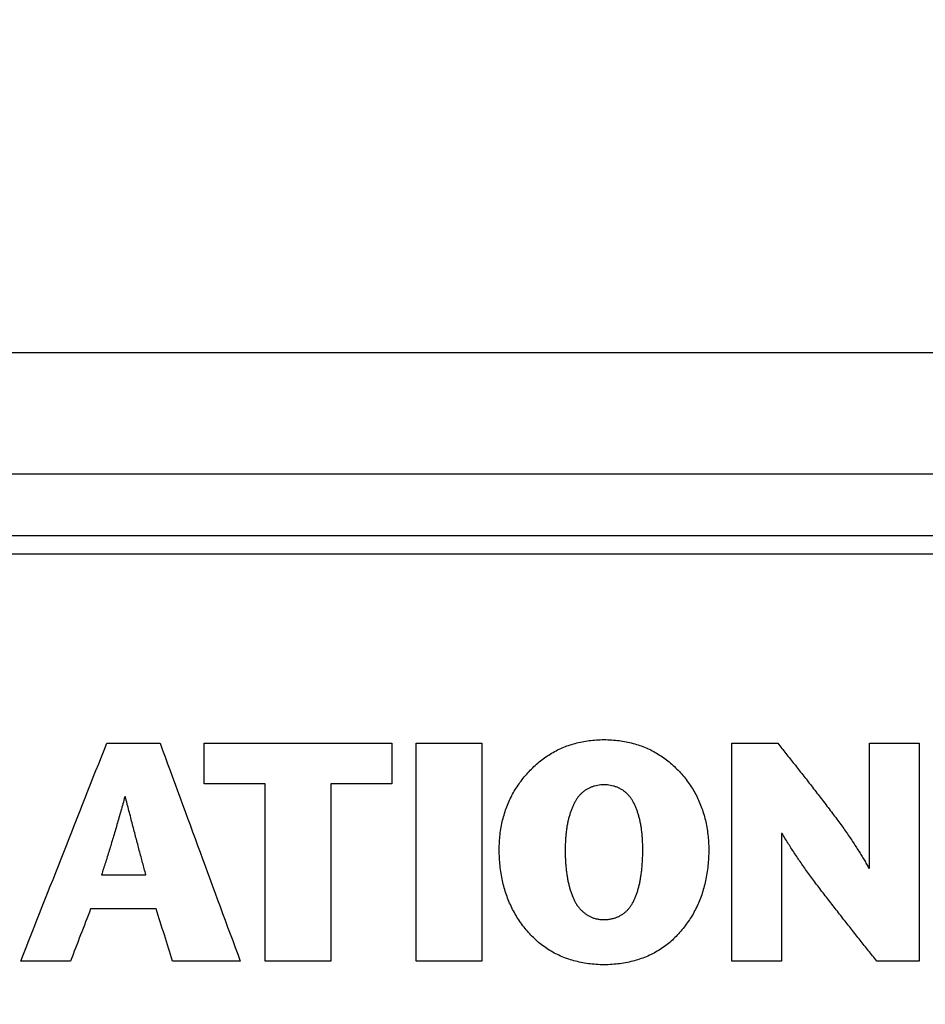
# Model space of a CAD drawing. Header units: inches. Extents: x 0 to 34, y 0 to 22.
# Tile 76 of 84: x 28.093 to 28.209, y 15.911 to 16.037. Entities that reach past the tile are written whole.
import ezdxf

# ---------------------------------------------------------------- set-up
doc = ezdxf.new("R2010")
doc.units = ezdxf.units.IN
doc.header["$LTSCALE"] = 1.87
doc.header["$MEASUREMENT"] = 0
doc.layers.get('0').update_dxf_attribs({"linetype": 'CONTINUOUS'})
doc.layers.add('03___PRT_ALL_CURVES', color=7, linetype='CONTINUOUS')
doc.layers.add('DIMENSIONS', color=7, linetype='CONTINUOUS')
doc.styles.get("Standard").update_dxf_attribs({"font": 'txt', "width": 0.8})
doc.dimstyles.new('DIMSTYLE_2', dxfattribs={"dimtxt": 0.125, "dimasz": 0.18, "dimexe": 0.18, "dimexo": 0.0625, "dimgap": 0.09, "dimtad": 0, "dimtih": 1, "dimtoh": 1, "dimlfac": 4, "dimzin": 4, "dimdsep": 46, "dimtxsty": 'STANDARD', "dimblk": '_FILLED', "dimblk1": '_FILLED', "dimblk2": '_FILLED', "dimcen": 0.09, "dimadec": 0, "dimazin": 0, "dimtp": 0.01, "dimtm": 0.01, "dimtfac": 1, "dimtofl": 0, "dimtmove": 0, "dimatfit": 3, "dimldrblk": '_FILLED', "dimfxl": 1, "dimtolj": 1, "dimtzin": 4, "dimarcsym": 0})

# ---------------------------------------------------------------- blocks, each defined once
blk = doc.blocks.new('_FILLED')
at = {"color": 0, "linetype": 'BYBLOCK'}
blk.add_solid([(0, 0), (-1, 0.17361), (-1, -0.17361)], dxfattribs=at)
blk = doc.blocks.new('*D13')
at = {"layer": 'DIMENSIONS', "color": 2, "linetype": 'CONTINUOUS'}
for p, q in [((28.34961, 15.51605), (28.34961, 16.86983)), ((29.69687, 16.05733), (29.69687, 16.86983)), ((28.34961, 16.74483), (27.98961, 16.74483)), ((29.69687, 16.74483), (30.05687, 16.74483))]:
    blk.add_line(p, q, dxfattribs=at)
at = {"layer": 'DIMENSIONS', "color": 2, "linetype": 'CONTINUOUS', "xscale": 0.18, "yscale": 0.18, "zscale": 0.18}
blk.add_blockref('_FILLED', (28.34961, 16.74483), dxfattribs=at)
at = {"layer": 'DIMENSIONS', "color": 2, "linetype": 'CONTINUOUS', "xscale": 0.18, "yscale": 0.18, "zscale": 0.18, "rotation": 180}
blk.add_blockref('_FILLED', (29.69687, 16.74483), dxfattribs=at)
at = {"layer": 'DIMENSIONS', "color": 2, "linetype": 'CONTINUOUS', "width": 0.8}
for s, p in [('[', (28.94001, 16.68233)), (']', (29.54001, 16.68233)), ('5.39', (28.41501, 16.68233)), ('136.9', (29.04001, 16.68233))]:
    blk.add_text(s, height=0.125, dxfattribs=at).set_placement(p)
blk = doc.blocks.new('*D23')
at = {"layer": 'DIMENSIONS', "color": 2, "linetype": 'CONTINUOUS'}
for p, q in [((23.69437, 15.99483), (23.69437, 16.35483)), ((25.32187, 15.99483), (23.56937, 15.99483)), ((28.25111, 15.48955), (23.56937, 15.48955)), ((23.69437, 15.48955), (23.69437, 15.12955))]:
    blk.add_line(p, q, dxfattribs=at)
at = {"layer": 'DIMENSIONS', "color": 2, "linetype": 'CONTINUOUS', "xscale": 0.18, "yscale": 0.18, "zscale": 0.18}
for p, rotation in [((23.69437, 15.99483), 270), ((23.69437, 15.48955), 90)]:
    blk.add_blockref('_FILLED', p, dxfattribs=dict(at, rotation=rotation))
at = {"layer": 'DIMENSIONS', "color": 2, "linetype": 'CONTINUOUS', "width": 0.8}
for s, p in [('2.02', (23.39437, 15.79797)), ('[', (23.39437, 15.61047)), (']', (23.89437, 15.61047)), ('51.3', (23.49437, 15.61047))]:
    blk.add_text(s, height=0.125, dxfattribs=at).set_placement(p)
blk = doc.blocks.new('*D24')
at = {"layer": 'DIMENSIONS', "color": 2, "linetype": 'CONTINUOUS'}
for p, q in [((22.94437, 15.99483), (22.94437, 16.35483)), ((25.32187, 15.99483), (22.81937, 15.99483)), ((28.27959, 14.9938), (22.81937, 14.9938)), ((22.94437, 14.9938), (22.94437, 14.6338))]:
    blk.add_line(p, q, dxfattribs=at)
at = {"layer": 'DIMENSIONS', "color": 2, "linetype": 'CONTINUOUS', "xscale": 0.18, "yscale": 0.18, "zscale": 0.18}
for p, rotation in [((22.94437, 15.99483), 270), ((22.94437, 14.9938), 90)]:
    blk.add_blockref('_FILLED', p, dxfattribs=dict(at, rotation=rotation))
at = {"layer": 'DIMENSIONS', "color": 2, "linetype": 'CONTINUOUS', "width": 0.8}
for s, p in [('4.00', (22.59437, 15.3653)), ('[', (22.59437, 15.1778)), (']', (23.19437, 15.1778)), ('101.7', (22.69437, 15.1778))]:
    blk.add_text(s, height=0.125, dxfattribs=at).set_placement(p)
blk = doc.blocks.new('*D25')
at = {"layer": 'DIMENSIONS', "color": 2, "linetype": 'CONTINUOUS'}
for p, q in [((30.44687, 15.67017), (30.44687, 16.03017)), ((27.90453, 15.67017), (30.57187, 15.67017)), ((27.90453, 14.56772), (30.57187, 14.56772)), ((30.44687, 14.56772), (30.44687, 14.20772))]:
    blk.add_line(p, q, dxfattribs=at)
at = {"layer": 'DIMENSIONS', "color": 2, "linetype": 'CONTINUOUS', "xscale": 0.18, "yscale": 0.18, "zscale": 0.18}
for p, rotation in [((30.44687, 15.67017), 270), ((30.44687, 14.56772), 90)]:
    blk.add_blockref('_FILLED', p, dxfattribs=dict(at, rotation=rotation))
at = {"layer": 'DIMENSIONS', "color": 2, "linetype": 'CONTINUOUS', "width": 0.8}
for s, p in [('4.41', (30.19687, 15.42452)), ('[', (30.19687, 15.23702)), (']', (30.59687, 15.23702)), ('112', (30.29687, 15.23702))]:
    blk.add_text(s, height=0.125, dxfattribs=at).set_placement(p)

msp = doc.modelspace()

# ---------------------------------------------------------------- linework, layer by layer
at = {"color": 7, "linetype": 'CONTINUOUS'}
for p, q in [((29.69687, 15.99483), (25.38437, 15.99483)), ((25.44062, 15.97933), (29.64062, 15.97933)), ((28.44087, 15.97138), (27.84387, 15.97138)), ((28.34421, 15.96905), (27.94052, 15.96905))]:
    msp.add_line(p, q, dxfattribs=at)
at = {"layer": '03___PRT_ALL_CURVES', "color": 40, "linetype": 'CONTINUOUS'}
for points in [[(28.09297, 15.91694, 1.71653), (28.09664, 15.92624, 1.71653), (28.10031, 15.93553, 1.71653), (28.10398, 15.94483, 1.71653)], [(28.10398, 15.94483, 1.71653), (28.10625, 15.94483, 1.71653), (28.10853, 15.94483, 1.71653), (28.1108, 15.94483, 1.71653)], [(28.1108, 15.94483, 1.71653), (28.11422, 15.93553, 1.71653), (28.11764, 15.92624, 1.71653), (28.12107, 15.91694, 1.71653)], [(28.11647, 15.93962, 1.71653), (28.11647, 15.94136, 1.71653), (28.11647, 15.94309, 1.71653), (28.11647, 15.94483, 1.71653)], [(28.11647, 15.94483, 1.71653), (28.12448, 15.94483, 1.71653), (28.13249, 15.94483, 1.71653), (28.14049, 15.94483, 1.71653)], [(28.14049, 15.94483, 1.71653), (28.14049, 15.94309, 1.71653), (28.14049, 15.94136, 1.71653), (28.14049, 15.93962, 1.71653)], [(28.14362, 15.91694, 1.71653), (28.14362, 15.92624, 1.71653), (28.14362, 15.93553, 1.71653), (28.14362, 15.94483, 1.71653)], [(28.14362, 15.94483, 1.71653), (28.14642, 15.94483, 1.71653), (28.14922, 15.94483, 1.71653), (28.15202, 15.94483, 1.71653)], [(28.15202, 15.94483, 1.71653), (28.15202, 15.93553, 1.71653), (28.15202, 15.92624, 1.71653), (28.15202, 15.91694, 1.71653)], [(28.16312, 15.94456, 1.71653), (28.1634, 15.94465, 1.71653), (28.16368, 15.94474, 1.71653), (28.16396, 15.94482, 1.71653)], [(28.16396, 15.94482, 1.71653), (28.16426, 15.94489, 1.71653), (28.16455, 15.94496, 1.71653), (28.16484, 15.94503, 1.71653)], [(28.16484, 15.94503, 1.71653), (28.16514, 15.94508, 1.71653), (28.16545, 15.94513, 1.71653), (28.16575, 15.94518, 1.71653)], [(28.16575, 15.94518, 1.71653), (28.16606, 15.94521, 1.71653), (28.16638, 15.94524, 1.71653), (28.16669, 15.94527, 1.71653)], [(28.16669, 15.94527, 1.71653), (28.16701, 15.94529, 1.71653), (28.16734, 15.9453, 1.71653), (28.16766, 15.94531, 1.71653)], [(28.16766, 15.94531, 1.71653), (28.16798, 15.9453, 1.71653), (28.16831, 15.94529, 1.71653), (28.16863, 15.94527, 1.71653)], [(28.16863, 15.94527, 1.71653), (28.16895, 15.94524, 1.71653), (28.16926, 15.94521, 1.71653), (28.16958, 15.94518, 1.71653)], [(28.16958, 15.94518, 1.71653), (28.16988, 15.94513, 1.71653), (28.17018, 15.94508, 1.71653), (28.17049, 15.94503, 1.71653)], [(28.17049, 15.94503, 1.71653), (28.17078, 15.94496, 1.71653), (28.17108, 15.94489, 1.71653), (28.17137, 15.94482, 1.71653)], [(28.17137, 15.94482, 1.71653), (28.17165, 15.94474, 1.71653), (28.17194, 15.94465, 1.71653), (28.17222, 15.94456, 1.71653)], [(28.184, 15.91694, 1.71653), (28.184, 15.92624, 1.71653), (28.184, 15.93553, 1.71653), (28.184, 15.94483, 1.71653)], [(28.184, 15.94483, 1.71653), (28.18596, 15.94483, 1.71653), (28.18793, 15.94483, 1.71653), (28.18989, 15.94483, 1.71653)], [(28.18989, 15.94483, 1.71653), (28.19007, 15.94461, 1.71653), (28.19024, 15.9444, 1.71653), (28.19042, 15.94418, 1.71653)], [(28.20163, 15.92884, 1.71653), (28.20163, 15.93417, 1.71653), (28.20163, 15.9395, 1.71653), (28.20163, 15.94483, 1.71653)], [(28.20163, 15.94483, 1.71653), (28.20376, 15.94483, 1.71653), (28.20589, 15.94483, 1.71653), (28.20802, 15.94483, 1.71653)], [(28.20802, 15.94483, 1.71653), (28.20802, 15.93553, 1.71653), (28.20802, 15.92624, 1.71653), (28.20802, 15.91694, 1.71653)], [(28.16004, 15.94297, 1.71653), (28.16028, 15.94313, 1.71653), (28.16052, 15.94329, 1.71653), (28.16076, 15.94345, 1.71653)], [(28.16076, 15.94345, 1.71653), (28.16101, 15.9436, 1.71653), (28.16126, 15.94374, 1.71653), (28.16151, 15.94388, 1.71653)], [(28.16151, 15.94388, 1.71653), (28.16178, 15.944, 1.71653), (28.16204, 15.94413, 1.71653), (28.1623, 15.94425, 1.71653)], [(28.1623, 15.94425, 1.71653), (28.16257, 15.94435, 1.71653), (28.16284, 15.94446, 1.71653), (28.16312, 15.94456, 1.71653)], [(28.17222, 15.94456, 1.71653), (28.17249, 15.94446, 1.71653), (28.17276, 15.94435, 1.71653), (28.17304, 15.94425, 1.71653)], [(28.17304, 15.94425, 1.71653), (28.1733, 15.94413, 1.71653), (28.17356, 15.944, 1.71653), (28.17383, 15.94388, 1.71653)], [(28.17383, 15.94388, 1.71653), (28.17408, 15.94374, 1.71653), (28.17433, 15.9436, 1.71653), (28.17458, 15.94345, 1.71653)], [(28.17458, 15.94345, 1.71653), (28.17483, 15.94329, 1.71653), (28.17507, 15.94313, 1.71653), (28.17531, 15.94297, 1.71653)], [(28.19042, 15.94418, 1.71653), (28.19059, 15.94396, 1.71653), (28.19077, 15.94374, 1.71653), (28.19095, 15.94352, 1.71653)], [(28.19095, 15.94352, 1.71653), (28.19112, 15.9433, 1.71653), (28.1913, 15.94308, 1.71653), (28.19148, 15.94285, 1.71653)], [(28.15868, 15.94185, 1.71653), (28.1589, 15.94205, 1.71653), (28.15912, 15.94224, 1.71653), (28.15934, 15.94244, 1.71653)], [(28.15934, 15.94244, 1.71653), (28.15958, 15.94262, 1.71653), (28.15981, 15.9428, 1.71653), (28.16004, 15.94297, 1.71653)], [(28.17531, 15.94297, 1.71653), (28.17554, 15.9428, 1.71653), (28.17577, 15.94262, 1.71653), (28.17601, 15.94244, 1.71653)], [(28.17601, 15.94244, 1.71653), (28.17623, 15.94224, 1.71653), (28.17645, 15.94205, 1.71653), (28.17667, 15.94185, 1.71653)], [(28.19148, 15.94285, 1.71653), (28.19166, 15.94263, 1.71653), (28.19184, 15.9424, 1.71653), (28.19202, 15.94218, 1.71653)], [(28.19202, 15.94218, 1.71653), (28.1922, 15.94195, 1.71653), (28.19238, 15.94172, 1.71653), (28.19256, 15.94149, 1.71653)], [(28.15745, 15.94053, 1.71653), (28.15765, 15.94076, 1.71653), (28.15785, 15.94098, 1.71653), (28.15805, 15.94121, 1.71653)], [(28.15805, 15.94121, 1.71653), (28.15826, 15.94142, 1.71653), (28.15847, 15.94164, 1.71653), (28.15868, 15.94185, 1.71653)], [(28.17667, 15.94185, 1.71653), (28.17688, 15.94164, 1.71653), (28.17709, 15.94142, 1.71653), (28.1773, 15.94121, 1.71653)], [(28.1773, 15.94121, 1.71653), (28.1775, 15.94098, 1.71653), (28.1777, 15.94076, 1.71653), (28.1779, 15.94053, 1.71653)], [(28.19256, 15.94149, 1.71653), (28.19274, 15.94126, 1.71653), (28.19292, 15.94103, 1.71653), (28.19311, 15.9408, 1.71653)], [(28.15639, 15.93909, 1.71653), (28.15656, 15.93933, 1.71653), (28.15673, 15.93958, 1.71653), (28.15689, 15.93982, 1.71653)], [(28.15689, 15.93982, 1.71653), (28.15708, 15.94006, 1.71653), (28.15726, 15.94029, 1.71653), (28.15745, 15.94053, 1.71653)], [(28.1779, 15.94053, 1.71653), (28.17808, 15.94029, 1.71653), (28.17827, 15.94006, 1.71653), (28.17845, 15.93982, 1.71653)], [(28.17845, 15.93982, 1.71653), (28.17861, 15.93958, 1.71653), (28.17878, 15.93933, 1.71653), (28.17894, 15.93909, 1.71653)], [(28.19311, 15.9408, 1.71653), (28.19329, 15.94056, 1.71653), (28.19347, 15.94033, 1.71653), (28.19366, 15.94009, 1.71653)], [(28.19366, 15.94009, 1.71653), (28.19384, 15.93985, 1.71653), (28.19403, 15.93961, 1.71653), (28.19421, 15.93937, 1.71653)], [(28.12428, 15.93962, 1.71653), (28.12168, 15.93962, 1.71653), (28.11907, 15.93962, 1.71653), (28.11647, 15.93962, 1.71653)], [(28.12428, 15.91694, 1.71653), (28.12428, 15.9245, 1.71653), (28.12428, 15.93206, 1.71653), (28.12428, 15.93962, 1.71653)], [(28.14049, 15.93962, 1.71653), (28.13789, 15.93962, 1.71653), (28.13529, 15.93962, 1.71653), (28.13268, 15.93962, 1.71653)], [(28.13268, 15.93962, 1.71653), (28.13268, 15.93206, 1.71653), (28.13268, 15.9245, 1.71653), (28.13268, 15.91694, 1.71653)], [(28.15594, 15.93832, 1.71653), (28.15609, 15.93858, 1.71653), (28.15624, 15.93883, 1.71653), (28.15639, 15.93909, 1.71653)], [(28.16482, 15.93848, 1.71653), (28.16474, 15.93839, 1.71653), (28.16465, 15.93831, 1.71653), (28.16456, 15.93822, 1.71653)], [(28.16511, 15.93872, 1.71653), (28.16501, 15.93864, 1.71653), (28.16492, 15.93856, 1.71653), (28.16482, 15.93848, 1.71653)], [(28.16541, 15.93892, 1.71653), (28.16531, 15.93886, 1.71653), (28.16521, 15.93879, 1.71653), (28.16511, 15.93872, 1.71653)], [(28.16574, 15.9391, 1.71653), (28.16563, 15.93904, 1.71653), (28.16552, 15.93898, 1.71653), (28.16541, 15.93892, 1.71653)], [(28.16608, 15.93924, 1.71653), (28.16597, 15.9392, 1.71653), (28.16585, 15.93915, 1.71653), (28.16574, 15.9391, 1.71653)], [(28.16644, 15.93936, 1.71653), (28.16632, 15.93932, 1.71653), (28.1662, 15.93928, 1.71653), (28.16608, 15.93924, 1.71653)], [(28.16683, 15.93944, 1.71653), (28.1667, 15.93941, 1.71653), (28.16657, 15.93938, 1.71653), (28.16644, 15.93936, 1.71653)], [(28.16723, 15.93949, 1.71653), (28.1671, 15.93947, 1.71653), (28.16696, 15.93946, 1.71653), (28.16683, 15.93944, 1.71653)], [(28.16766, 15.93951, 1.71653), (28.16752, 15.93951, 1.71653), (28.16738, 15.9395, 1.71653), (28.16723, 15.93949, 1.71653)], [(28.16808, 15.93949, 1.71653), (28.16794, 15.9395, 1.71653), (28.1678, 15.93951, 1.71653), (28.16766, 15.93951, 1.71653)], [(28.16848, 15.93944, 1.71653), (28.16835, 15.93946, 1.71653), (28.16822, 15.93947, 1.71653), (28.16808, 15.93949, 1.71653)], [(28.16887, 15.93936, 1.71653), (28.16874, 15.93938, 1.71653), (28.16861, 15.93941, 1.71653), (28.16848, 15.93944, 1.71653)], [(28.16923, 15.93924, 1.71653), (28.16911, 15.93928, 1.71653), (28.16899, 15.93932, 1.71653), (28.16887, 15.93936, 1.71653)], [(28.16958, 15.9391, 1.71653), (28.16946, 15.93915, 1.71653), (28.16935, 15.9392, 1.71653), (28.16923, 15.93924, 1.71653)], [(28.1699, 15.93892, 1.71653), (28.16979, 15.93898, 1.71653), (28.16969, 15.93904, 1.71653), (28.16958, 15.9391, 1.71653)], [(28.17021, 15.93872, 1.71653), (28.17011, 15.93879, 1.71653), (28.17, 15.93886, 1.71653), (28.1699, 15.93892, 1.71653)], [(28.17049, 15.93848, 1.71653), (28.1704, 15.93856, 1.71653), (28.1703, 15.93864, 1.71653), (28.17021, 15.93872, 1.71653)], [(28.17076, 15.93822, 1.71653), (28.17067, 15.93831, 1.71653), (28.17058, 15.93839, 1.71653), (28.17049, 15.93848, 1.71653)], [(28.17894, 15.93909, 1.71653), (28.17909, 15.93883, 1.71653), (28.17923, 15.93858, 1.71653), (28.17938, 15.93832, 1.71653)], [(28.19421, 15.93937, 1.71653), (28.1944, 15.93913, 1.71653), (28.19459, 15.93889, 1.71653), (28.19477, 15.93865, 1.71653)], [(28.19477, 15.93865, 1.71653), (28.19496, 15.9384, 1.71653), (28.19515, 15.93816, 1.71653), (28.19534, 15.93791, 1.71653)], [(28.10629, 15.93799, 1.71653), (28.10621, 15.93768, 1.71653), (28.10613, 15.93738, 1.71653), (28.10604, 15.93708, 1.71653)], [(28.10637, 15.93799, 1.71653), (28.10634, 15.93799, 1.71653), (28.10632, 15.93799, 1.71653), (28.10629, 15.93799, 1.71653)], [(28.1066, 15.93708, 1.71653), (28.10652, 15.93738, 1.71653), (28.10645, 15.93768, 1.71653), (28.10637, 15.93799, 1.71653)], [(28.1552, 15.93671, 1.71653), (28.15532, 15.93699, 1.71653), (28.15543, 15.93726, 1.71653), (28.15555, 15.93753, 1.71653)], [(28.15555, 15.93753, 1.71653), (28.15568, 15.9378, 1.71653), (28.15581, 15.93806, 1.71653), (28.15594, 15.93832, 1.71653)], [(28.16389, 15.93723, 1.71653), (28.16383, 15.9371, 1.71653), (28.16376, 15.93697, 1.71653), (28.1637, 15.93684, 1.71653)], [(28.16409, 15.93759, 1.71653), (28.16403, 15.93747, 1.71653), (28.16396, 15.93735, 1.71653), (28.16389, 15.93723, 1.71653)], [(28.16432, 15.93792, 1.71653), (28.16424, 15.93781, 1.71653), (28.16417, 15.9377, 1.71653), (28.16409, 15.93759, 1.71653)], [(28.16456, 15.93822, 1.71653), (28.16448, 15.93812, 1.71653), (28.1644, 15.93802, 1.71653), (28.16432, 15.93792, 1.71653)], [(28.17101, 15.93792, 1.71653), (28.17093, 15.93802, 1.71653), (28.17084, 15.93812, 1.71653), (28.17076, 15.93822, 1.71653)], [(28.17124, 15.93759, 1.71653), (28.17116, 15.9377, 1.71653), (28.17109, 15.93781, 1.71653), (28.17101, 15.93792, 1.71653)], [(28.17145, 15.93723, 1.71653), (28.17138, 15.93735, 1.71653), (28.17131, 15.93747, 1.71653), (28.17124, 15.93759, 1.71653)], [(28.17163, 15.93684, 1.71653), (28.17157, 15.93697, 1.71653), (28.17151, 15.9371, 1.71653), (28.17145, 15.93723, 1.71653)], [(28.17938, 15.93832, 1.71653), (28.17951, 15.93806, 1.71653), (28.17964, 15.9378, 1.71653), (28.17977, 15.93753, 1.71653)], [(28.17977, 15.93753, 1.71653), (28.17989, 15.93726, 1.71653), (28.18, 15.93699, 1.71653), (28.18011, 15.93671, 1.71653)], [(28.19534, 15.93791, 1.71653), (28.19553, 15.93767, 1.71653), (28.19572, 15.93742, 1.71653), (28.19591, 15.93717, 1.71653)], [(28.19591, 15.93717, 1.71653), (28.1961, 15.93692, 1.71653), (28.1963, 15.93667, 1.71653), (28.19649, 15.93642, 1.71653)], [(28.10579, 15.93618, 1.71653), (28.10571, 15.93589, 1.71653), (28.10563, 15.9356, 1.71653), (28.10554, 15.9353, 1.71653)], [(28.10604, 15.93708, 1.71653), (28.10596, 15.93678, 1.71653), (28.10588, 15.93648, 1.71653), (28.10579, 15.93618, 1.71653)], [(28.10683, 15.93618, 1.71653), (28.10675, 15.93648, 1.71653), (28.10668, 15.93678, 1.71653), (28.1066, 15.93708, 1.71653)], [(28.10706, 15.9353, 1.71653), (28.10698, 15.9356, 1.71653), (28.10691, 15.93589, 1.71653), (28.10683, 15.93618, 1.71653)], [(28.15467, 15.93499, 1.71653), (28.15475, 15.93528, 1.71653), (28.15483, 15.93557, 1.71653), (28.15491, 15.93586, 1.71653)], [(28.15491, 15.93586, 1.71653), (28.15501, 15.93615, 1.71653), (28.1551, 15.93643, 1.71653), (28.1552, 15.93671, 1.71653)], [(28.16336, 15.93601, 1.71653), (28.16331, 15.93586, 1.71653), (28.16327, 15.93571, 1.71653), (28.16322, 15.93556, 1.71653)], [(28.16352, 15.93644, 1.71653), (28.16347, 15.93629, 1.71653), (28.16342, 15.93615, 1.71653), (28.16336, 15.93601, 1.71653)], [(28.1637, 15.93684, 1.71653), (28.16364, 15.93671, 1.71653), (28.16358, 15.93657, 1.71653), (28.16352, 15.93644, 1.71653)], [(28.1718, 15.93644, 1.71653), (28.17175, 15.93657, 1.71653), (28.17169, 15.93671, 1.71653), (28.17163, 15.93684, 1.71653)], [(28.17196, 15.93601, 1.71653), (28.17191, 15.93615, 1.71653), (28.17186, 15.93629, 1.71653), (28.1718, 15.93644, 1.71653)], [(28.1721, 15.93556, 1.71653), (28.17205, 15.93571, 1.71653), (28.17201, 15.93586, 1.71653), (28.17196, 15.93601, 1.71653)], [(28.18011, 15.93671, 1.71653), (28.18021, 15.93643, 1.71653), (28.1803, 15.93615, 1.71653), (28.1804, 15.93586, 1.71653)], [(28.1804, 15.93586, 1.71653), (28.18048, 15.93557, 1.71653), (28.18056, 15.93528, 1.71653), (28.18064, 15.93499, 1.71653)], [(28.19649, 15.93642, 1.71653), (28.19667, 15.93617, 1.71653), (28.19686, 15.93592, 1.71653), (28.19705, 15.93567, 1.71653)], [(28.10554, 15.9353, 1.71653), (28.10546, 15.93501, 1.71653), (28.10538, 15.93472, 1.71653), (28.10529, 15.93443, 1.71653)], [(28.10728, 15.93443, 1.71653), (28.10721, 15.93472, 1.71653), (28.10713, 15.93501, 1.71653), (28.10706, 15.9353, 1.71653)], [(28.15448, 15.93408, 1.71653), (28.15454, 15.93439, 1.71653), (28.15461, 15.93469, 1.71653), (28.15467, 15.93499, 1.71653)], [(28.16309, 15.93509, 1.71653), (28.16306, 15.93492, 1.71653), (28.16302, 15.93476, 1.71653), (28.16298, 15.93459, 1.71653)], [(28.16322, 15.93556, 1.71653), (28.16318, 15.9354, 1.71653), (28.16314, 15.93524, 1.71653), (28.16309, 15.93509, 1.71653)], [(28.17222, 15.93509, 1.71653), (28.17218, 15.93524, 1.71653), (28.17214, 15.9354, 1.71653), (28.1721, 15.93556, 1.71653)], [(28.17233, 15.93459, 1.71653), (28.17229, 15.93476, 1.71653), (28.17226, 15.93492, 1.71653), (28.17222, 15.93509, 1.71653)], [(28.18064, 15.93499, 1.71653), (28.1807, 15.93469, 1.71653), (28.18076, 15.93439, 1.71653), (28.18082, 15.93408, 1.71653)], [(28.19705, 15.93567, 1.71653), (28.19723, 15.93543, 1.71653), (28.19741, 15.93519, 1.71653), (28.19759, 15.93494, 1.71653)], [(28.19759, 15.93494, 1.71653), (28.19776, 15.93471, 1.71653), (28.19793, 15.93448, 1.71653), (28.1981, 15.93424, 1.71653)], [(28.10504, 15.93358, 1.71653), (28.10496, 15.9333, 1.71653), (28.10488, 15.93302, 1.71653), (28.1048, 15.93274, 1.71653)], [(28.10529, 15.93443, 1.71653), (28.10521, 15.93415, 1.71653), (28.10513, 15.93386, 1.71653), (28.10504, 15.93358, 1.71653)], [(28.1075, 15.93358, 1.71653), (28.10743, 15.93386, 1.71653), (28.10735, 15.93415, 1.71653), (28.10728, 15.93443, 1.71653)], [(28.10772, 15.93274, 1.71653), (28.10765, 15.93302, 1.71653), (28.10758, 15.9333, 1.71653), (28.1075, 15.93358, 1.71653)], [(28.15434, 15.93315, 1.71653), (28.15439, 15.93346, 1.71653), (28.15444, 15.93377, 1.71653), (28.15448, 15.93408, 1.71653)], [(28.16282, 15.93355, 1.71653), (28.1628, 15.93336, 1.71653), (28.16278, 15.93318, 1.71653), (28.16276, 15.93299, 1.71653)], [(28.16289, 15.93408, 1.71653), (28.16287, 15.9339, 1.71653), (28.16284, 15.93373, 1.71653), (28.16282, 15.93355, 1.71653)], [(28.16298, 15.93459, 1.71653), (28.16295, 15.93442, 1.71653), (28.16292, 15.93425, 1.71653), (28.16289, 15.93408, 1.71653)], [(28.17242, 15.93408, 1.71653), (28.17239, 15.93425, 1.71653), (28.17236, 15.93442, 1.71653), (28.17233, 15.93459, 1.71653)], [(28.17249, 15.93355, 1.71653), (28.17247, 15.93373, 1.71653), (28.17244, 15.9339, 1.71653), (28.17242, 15.93408, 1.71653)], [(28.17255, 15.93299, 1.71653), (28.17253, 15.93318, 1.71653), (28.17251, 15.93336, 1.71653), (28.17249, 15.93355, 1.71653)], [(28.18082, 15.93408, 1.71653), (28.18087, 15.93377, 1.71653), (28.18091, 15.93346, 1.71653), (28.18096, 15.93315, 1.71653)], [(28.1981, 15.93424, 1.71653), (28.19826, 15.93401, 1.71653), (28.19842, 15.93379, 1.71653), (28.19858, 15.93356, 1.71653)], [(28.19858, 15.93356, 1.71653), (28.19874, 15.93334, 1.71653), (28.19889, 15.93312, 1.71653), (28.19904, 15.9329, 1.71653)], [(28.1048, 15.93274, 1.71653), (28.10471, 15.93247, 1.71653), (28.10463, 15.93219, 1.71653), (28.10455, 15.93192, 1.71653)], [(28.10794, 15.93192, 1.71653), (28.10787, 15.93219, 1.71653), (28.10779, 15.93247, 1.71653), (28.10772, 15.93274, 1.71653)], [(28.15423, 15.9312, 1.71653), (28.15424, 15.93153, 1.71653), (28.15425, 15.93186, 1.71653), (28.15426, 15.93219, 1.71653)], [(28.15426, 15.93219, 1.71653), (28.15429, 15.93251, 1.71653), (28.15432, 15.93283, 1.71653), (28.15434, 15.93315, 1.71653)], [(28.16271, 15.93242, 1.71653), (28.16271, 15.93222, 1.71653), (28.1627, 15.93202, 1.71653), (28.16269, 15.93182, 1.71653)], [(28.16276, 15.93299, 1.71653), (28.16274, 15.9328, 1.71653), (28.16273, 15.93261, 1.71653), (28.16271, 15.93242, 1.71653)], [(28.17259, 15.93242, 1.71653), (28.17257, 15.93261, 1.71653), (28.17256, 15.9328, 1.71653), (28.17255, 15.93299, 1.71653)], [(28.17261, 15.93182, 1.71653), (28.1726, 15.93202, 1.71653), (28.1726, 15.93222, 1.71653), (28.17259, 15.93242, 1.71653)], [(28.18096, 15.93315, 1.71653), (28.18099, 15.93283, 1.71653), (28.18101, 15.93251, 1.71653), (28.18104, 15.93219, 1.71653)], [(28.18104, 15.93219, 1.71653), (28.18105, 15.93186, 1.71653), (28.18106, 15.93153, 1.71653), (28.18107, 15.9312, 1.71653)], [(28.19046, 15.93329, 1.71653), (28.19044, 15.93329, 1.71653), (28.19041, 15.93329, 1.71653), (28.19039, 15.93329, 1.71653)], [(28.19039, 15.93329, 1.71653), (28.19039, 15.92784, 1.71653), (28.19039, 15.92239, 1.71653), (28.19039, 15.91694, 1.71653)], [(28.19082, 15.93269, 1.71653), (28.1907, 15.93289, 1.71653), (28.19058, 15.93309, 1.71653), (28.19046, 15.93329, 1.71653)], [(28.19119, 15.93208, 1.71653), (28.19107, 15.93228, 1.71653), (28.19094, 15.93249, 1.71653), (28.19082, 15.93269, 1.71653)], [(28.19904, 15.9329, 1.71653), (28.19919, 15.93268, 1.71653), (28.19933, 15.93247, 1.71653), (28.19948, 15.93225, 1.71653)], [(28.19948, 15.93225, 1.71653), (28.19961, 15.93205, 1.71653), (28.19975, 15.93184, 1.71653), (28.19989, 15.93163, 1.71653)], [(28.1043, 15.9311, 1.71653), (28.10422, 15.93084, 1.71653), (28.10414, 15.93057, 1.71653), (28.10405, 15.93031, 1.71653)], [(28.10455, 15.93192, 1.71653), (28.10447, 15.93165, 1.71653), (28.10438, 15.93138, 1.71653), (28.1043, 15.9311, 1.71653)], [(28.10815, 15.9311, 1.71653), (28.10808, 15.93138, 1.71653), (28.10801, 15.93165, 1.71653), (28.10794, 15.93192, 1.71653)], [(28.10837, 15.93031, 1.71653), (28.1083, 15.93057, 1.71653), (28.10823, 15.93084, 1.71653), (28.10815, 15.9311, 1.71653)], [(28.15426, 15.93016, 1.71653), (28.15425, 15.93051, 1.71653), (28.15424, 15.93086, 1.71653), (28.15423, 15.9312, 1.71653)], [(28.16269, 15.93182, 1.71653), (28.16269, 15.93162, 1.71653), (28.16268, 15.93141, 1.71653), (28.16268, 15.9312, 1.71653)], [(28.16268, 15.9312, 1.71653), (28.16268, 15.93098, 1.71653), (28.16269, 15.93076, 1.71653), (28.16269, 15.93054, 1.71653)], [(28.17262, 15.9312, 1.71653), (28.17262, 15.93141, 1.71653), (28.17261, 15.93162, 1.71653), (28.17261, 15.93182, 1.71653)], [(28.17261, 15.93054, 1.71653), (28.17261, 15.93076, 1.71653), (28.17262, 15.93098, 1.71653), (28.17262, 15.9312, 1.71653)], [(28.18107, 15.9312, 1.71653), (28.18106, 15.93086, 1.71653), (28.18105, 15.93051, 1.71653), (28.18104, 15.93016, 1.71653)], [(28.19159, 15.93145, 1.71653), (28.19146, 15.93166, 1.71653), (28.19133, 15.93187, 1.71653), (28.19119, 15.93208, 1.71653)], [(28.192, 15.93082, 1.71653), (28.19186, 15.93103, 1.71653), (28.19172, 15.93124, 1.71653), (28.19159, 15.93145, 1.71653)], [(28.19989, 15.93163, 1.71653), (28.20002, 15.93143, 1.71653), (28.20014, 15.93123, 1.71653), (28.20027, 15.93103, 1.71653)], [(28.20027, 15.93103, 1.71653), (28.20039, 15.93084, 1.71653), (28.20051, 15.93065, 1.71653), (28.20063, 15.93045, 1.71653)], [(28.10405, 15.93031, 1.71653), (28.10397, 15.93005, 1.71653), (28.10389, 15.92979, 1.71653), (28.10381, 15.92953, 1.71653)], [(28.10858, 15.92953, 1.71653), (28.10851, 15.92979, 1.71653), (28.10844, 15.93005, 1.71653), (28.10837, 15.93031, 1.71653)], [(28.15434, 15.92916, 1.71653), (28.15431, 15.92949, 1.71653), (28.15429, 15.92983, 1.71653), (28.15426, 15.93016, 1.71653)], [(28.16269, 15.93054, 1.71653), (28.1627, 15.93033, 1.71653), (28.1627, 15.93012, 1.71653), (28.16271, 15.9299, 1.71653)], [(28.16271, 15.9299, 1.71653), (28.16273, 15.9297, 1.71653), (28.16274, 15.92949, 1.71653), (28.16275, 15.92929, 1.71653)], [(28.17255, 15.92929, 1.71653), (28.17256, 15.92949, 1.71653), (28.17258, 15.9297, 1.71653), (28.17259, 15.9299, 1.71653)], [(28.17259, 15.9299, 1.71653), (28.1726, 15.93012, 1.71653), (28.1726, 15.93033, 1.71653), (28.17261, 15.93054, 1.71653)], [(28.18104, 15.93016, 1.71653), (28.18102, 15.92983, 1.71653), (28.18099, 15.92949, 1.71653), (28.18096, 15.92916, 1.71653)], [(28.19243, 15.93017, 1.71653), (28.19229, 15.93039, 1.71653), (28.19214, 15.9306, 1.71653), (28.192, 15.93082, 1.71653)], [(28.19288, 15.92951, 1.71653), (28.19273, 15.92973, 1.71653), (28.19258, 15.92995, 1.71653), (28.19243, 15.93017, 1.71653)], [(28.20063, 15.93045, 1.71653), (28.20074, 15.93027, 1.71653), (28.20085, 15.93008, 1.71653), (28.20096, 15.9299, 1.71653)], [(28.20096, 15.9299, 1.71653), (28.20107, 15.92972, 1.71653), (28.20117, 15.92954, 1.71653), (28.20127, 15.92936, 1.71653)], [(28.10356, 15.92876, 1.71653), (28.10348, 15.92851, 1.71653), (28.1034, 15.92825, 1.71653), (28.10332, 15.928, 1.71653)], [(28.10381, 15.92953, 1.71653), (28.10373, 15.92927, 1.71653), (28.10364, 15.92901, 1.71653), (28.10356, 15.92876, 1.71653)], [(28.10878, 15.92876, 1.71653), (28.10872, 15.92901, 1.71653), (28.10865, 15.92927, 1.71653), (28.10858, 15.92953, 1.71653)], [(28.10899, 15.928, 1.71653), (28.10892, 15.92825, 1.71653), (28.10885, 15.92851, 1.71653), (28.10878, 15.92876, 1.71653)], [(28.15447, 15.92818, 1.71653), (28.15442, 15.92851, 1.71653), (28.15438, 15.92883, 1.71653), (28.15434, 15.92916, 1.71653)], [(28.16275, 15.92929, 1.71653), (28.16277, 15.92909, 1.71653), (28.16279, 15.92889, 1.71653), (28.16281, 15.92869, 1.71653)], [(28.16281, 15.92869, 1.71653), (28.16283, 15.9285, 1.71653), (28.16286, 15.92831, 1.71653), (28.16288, 15.92812, 1.71653)], [(28.17243, 15.92812, 1.71653), (28.17245, 15.92831, 1.71653), (28.17247, 15.9285, 1.71653), (28.1725, 15.92869, 1.71653)], [(28.1725, 15.92869, 1.71653), (28.17252, 15.92889, 1.71653), (28.17253, 15.92909, 1.71653), (28.17255, 15.92929, 1.71653)], [(28.18096, 15.92916, 1.71653), (28.18092, 15.92883, 1.71653), (28.18088, 15.92851, 1.71653), (28.18083, 15.92818, 1.71653)], [(28.19335, 15.92884, 1.71653), (28.19319, 15.92907, 1.71653), (28.19304, 15.92929, 1.71653), (28.19288, 15.92951, 1.71653)], [(28.19384, 15.92816, 1.71653), (28.19368, 15.92839, 1.71653), (28.19351, 15.92861, 1.71653), (28.19335, 15.92884, 1.71653)], [(28.20127, 15.92936, 1.71653), (28.20137, 15.92919, 1.71653), (28.20146, 15.92901, 1.71653), (28.20155, 15.92884, 1.71653)], [(28.20155, 15.92884, 1.71653), (28.20158, 15.92884, 1.71653), (28.2016, 15.92884, 1.71653), (28.20163, 15.92884, 1.71653)], [(28.10332, 15.928, 1.71653), (28.10521, 15.928, 1.71653), (28.1071, 15.928, 1.71653), (28.10899, 15.928, 1.71653)], [(28.15465, 15.92723, 1.71653), (28.15459, 15.92755, 1.71653), (28.15453, 15.92786, 1.71653), (28.15447, 15.92818, 1.71653)], [(28.15487, 15.92632, 1.71653), (28.1548, 15.92662, 1.71653), (28.15472, 15.92693, 1.71653), (28.15465, 15.92723, 1.71653)], [(28.16288, 15.92812, 1.71653), (28.16291, 15.92794, 1.71653), (28.16294, 15.92776, 1.71653), (28.16296, 15.92758, 1.71653)], [(28.16296, 15.92758, 1.71653), (28.163, 15.9274, 1.71653), (28.16303, 15.92723, 1.71653), (28.16307, 15.92705, 1.71653)], [(28.16307, 15.92705, 1.71653), (28.16311, 15.92688, 1.71653), (28.16315, 15.92672, 1.71653), (28.16319, 15.92655, 1.71653)], [(28.17213, 15.92655, 1.71653), (28.17217, 15.92672, 1.71653), (28.17221, 15.92688, 1.71653), (28.17225, 15.92705, 1.71653)], [(28.17225, 15.92705, 1.71653), (28.17228, 15.92723, 1.71653), (28.17231, 15.9274, 1.71653), (28.17234, 15.92758, 1.71653)], [(28.17234, 15.92758, 1.71653), (28.17237, 15.92776, 1.71653), (28.1724, 15.92794, 1.71653), (28.17243, 15.92812, 1.71653)], [(28.18066, 15.92723, 1.71653), (28.18058, 15.92693, 1.71653), (28.18051, 15.92662, 1.71653), (28.18043, 15.92632, 1.71653)], [(28.18083, 15.92818, 1.71653), (28.18078, 15.92786, 1.71653), (28.18072, 15.92755, 1.71653), (28.18066, 15.92723, 1.71653)], [(28.19435, 15.92746, 1.71653), (28.19418, 15.9277, 1.71653), (28.19401, 15.92793, 1.71653), (28.19384, 15.92816, 1.71653)], [(28.19487, 15.92676, 1.71653), (28.1947, 15.92699, 1.71653), (28.19452, 15.92723, 1.71653), (28.19435, 15.92746, 1.71653)], [(28.15515, 15.92543, 1.71653), (28.15506, 15.92573, 1.71653), (28.15497, 15.92602, 1.71653), (28.15487, 15.92632, 1.71653)], [(28.16319, 15.92655, 1.71653), (28.16323, 15.92639, 1.71653), (28.16328, 15.92623, 1.71653), (28.16332, 15.92607, 1.71653)], [(28.16332, 15.92607, 1.71653), (28.16337, 15.92592, 1.71653), (28.16342, 15.92576, 1.71653), (28.16347, 15.92561, 1.71653)], [(28.17186, 15.92561, 1.71653), (28.17191, 15.92576, 1.71653), (28.17195, 15.92592, 1.71653), (28.172, 15.92607, 1.71653)], [(28.172, 15.92607, 1.71653), (28.17205, 15.92623, 1.71653), (28.17209, 15.92639, 1.71653), (28.17213, 15.92655, 1.71653)], [(28.18043, 15.92632, 1.71653), (28.18034, 15.92602, 1.71653), (28.18025, 15.92573, 1.71653), (28.18016, 15.92543, 1.71653)], [(28.19542, 15.92604, 1.71653), (28.19524, 15.92628, 1.71653), (28.19506, 15.92652, 1.71653), (28.19487, 15.92676, 1.71653)], [(28.19598, 15.92531, 1.71653), (28.1958, 15.92555, 1.71653), (28.19561, 15.9258, 1.71653), (28.19542, 15.92604, 1.71653)], [(28.15548, 15.92458, 1.71653), (28.15537, 15.92486, 1.71653), (28.15526, 15.92515, 1.71653), (28.15515, 15.92543, 1.71653)], [(28.15585, 15.92376, 1.71653), (28.15573, 15.92403, 1.71653), (28.1556, 15.92431, 1.71653), (28.15548, 15.92458, 1.71653)], [(28.16347, 15.92561, 1.71653), (28.16353, 15.92547, 1.71653), (28.16358, 15.92532, 1.71653), (28.16364, 15.92518, 1.71653)], [(28.16364, 15.92518, 1.71653), (28.1637, 15.92504, 1.71653), (28.16376, 15.9249, 1.71653), (28.16382, 15.92477, 1.71653)], [(28.16382, 15.92477, 1.71653), (28.16385, 15.9247, 1.71653), (28.16388, 15.92464, 1.71653), (28.16392, 15.92457, 1.71653)], [(28.16392, 15.92457, 1.71653), (28.16395, 15.92451, 1.71653), (28.16399, 15.92445, 1.71653), (28.16402, 15.92439, 1.71653)], [(28.17132, 15.92437, 1.71653), (28.17139, 15.9245, 1.71653), (28.17145, 15.92464, 1.71653), (28.17152, 15.92477, 1.71653)], [(28.17152, 15.92477, 1.71653), (28.17158, 15.9249, 1.71653), (28.17164, 15.92504, 1.71653), (28.1717, 15.92518, 1.71653)], [(28.1717, 15.92518, 1.71653), (28.17175, 15.92532, 1.71653), (28.1718, 15.92547, 1.71653), (28.17186, 15.92561, 1.71653)], [(28.17984, 15.92458, 1.71653), (28.17971, 15.92431, 1.71653), (28.17959, 15.92403, 1.71653), (28.17947, 15.92376, 1.71653)], [(28.18016, 15.92543, 1.71653), (28.18005, 15.92515, 1.71653), (28.17994, 15.92486, 1.71653), (28.17984, 15.92458, 1.71653)], [(28.19655, 15.92458, 1.71653), (28.19636, 15.92482, 1.71653), (28.19617, 15.92507, 1.71653), (28.19598, 15.92531, 1.71653)], [(28.19712, 15.92385, 1.71653), (28.19693, 15.92409, 1.71653), (28.19674, 15.92433, 1.71653), (28.19655, 15.92458, 1.71653)], [(28.10192, 15.92362, 1.71653), (28.10106, 15.92139, 1.71653), (28.1002, 15.91917, 1.71653), (28.09934, 15.91694, 1.71653)], [(28.11031, 15.92362, 1.71653), (28.10751, 15.92362, 1.71653), (28.10472, 15.92362, 1.71653), (28.10192, 15.92362, 1.71653)], [(28.11242, 15.91694, 1.71653), (28.11171, 15.91917, 1.71653), (28.11101, 15.92139, 1.71653), (28.11031, 15.92362, 1.71653)], [(28.15628, 15.92296, 1.71653), (28.15614, 15.92323, 1.71653), (28.15599, 15.92349, 1.71653), (28.15585, 15.92376, 1.71653)], [(28.16402, 15.92439, 1.71653), (28.16406, 15.92433, 1.71653), (28.1641, 15.92427, 1.71653), (28.16413, 15.92421, 1.71653)], [(28.16413, 15.92421, 1.71653), (28.16417, 15.92415, 1.71653), (28.16421, 15.92409, 1.71653), (28.16425, 15.92403, 1.71653)], [(28.16425, 15.92403, 1.71653), (28.16429, 15.92398, 1.71653), (28.16433, 15.92393, 1.71653), (28.16437, 15.92387, 1.71653)], [(28.16437, 15.92387, 1.71653), (28.16441, 15.92382, 1.71653), (28.16446, 15.92377, 1.71653), (28.1645, 15.92371, 1.71653)], [(28.1645, 15.92371, 1.71653), (28.16454, 15.92366, 1.71653), (28.16459, 15.92361, 1.71653), (28.16463, 15.92356, 1.71653)], [(28.16463, 15.92356, 1.71653), (28.16468, 15.92352, 1.71653), (28.16472, 15.92347, 1.71653), (28.16477, 15.92342, 1.71653)], [(28.16477, 15.92342, 1.71653), (28.16481, 15.92338, 1.71653), (28.16486, 15.92333, 1.71653), (28.16491, 15.92329, 1.71653)], [(28.16491, 15.92329, 1.71653), (28.16496, 15.92325, 1.71653), (28.16501, 15.92321, 1.71653), (28.16506, 15.92316, 1.71653)], [(28.17029, 15.92313, 1.71653), (28.17039, 15.92321, 1.71653), (28.17048, 15.9233, 1.71653), (28.17058, 15.92339, 1.71653)], [(28.17058, 15.92339, 1.71653), (28.17067, 15.92349, 1.71653), (28.17076, 15.92358, 1.71653), (28.17085, 15.92368, 1.71653)], [(28.17085, 15.92368, 1.71653), (28.17093, 15.92379, 1.71653), (28.17101, 15.9239, 1.71653), (28.17109, 15.92401, 1.71653)], [(28.17109, 15.92401, 1.71653), (28.17117, 15.92413, 1.71653), (28.17124, 15.92425, 1.71653), (28.17132, 15.92437, 1.71653)], [(28.17947, 15.92376, 1.71653), (28.17933, 15.92349, 1.71653), (28.17919, 15.92323, 1.71653), (28.17905, 15.92296, 1.71653)], [(28.19768, 15.92313, 1.71653), (28.19749, 15.92337, 1.71653), (28.19731, 15.92361, 1.71653), (28.19712, 15.92385, 1.71653)], [(28.15675, 15.9222, 1.71653), (28.15659, 15.92246, 1.71653), (28.15643, 15.92271, 1.71653), (28.15628, 15.92296, 1.71653)], [(28.15727, 15.92147, 1.71653), (28.1571, 15.92172, 1.71653), (28.15692, 15.92196, 1.71653), (28.15675, 15.9222, 1.71653)], [(28.16506, 15.92316, 1.71653), (28.16511, 15.92312, 1.71653), (28.16516, 15.92308, 1.71653), (28.16521, 15.92304, 1.71653)], [(28.16521, 15.92304, 1.71653), (28.16526, 15.92301, 1.71653), (28.16532, 15.92297, 1.71653), (28.16537, 15.92293, 1.71653)], [(28.16537, 15.92293, 1.71653), (28.16542, 15.9229, 1.71653), (28.16547, 15.92286, 1.71653), (28.16553, 15.92282, 1.71653)], [(28.16553, 15.92282, 1.71653), (28.16558, 15.92279, 1.71653), (28.16564, 15.92276, 1.71653), (28.16569, 15.92272, 1.71653)], [(28.16569, 15.92272, 1.71653), (28.16575, 15.92269, 1.71653), (28.1658, 15.92266, 1.71653), (28.16586, 15.92263, 1.71653)], [(28.16586, 15.92263, 1.71653), (28.16592, 15.92261, 1.71653), (28.16598, 15.92258, 1.71653), (28.16604, 15.92255, 1.71653)], [(28.16604, 15.92255, 1.71653), (28.1661, 15.92253, 1.71653), (28.16616, 15.92251, 1.71653), (28.16622, 15.92248, 1.71653)], [(28.16622, 15.92248, 1.71653), (28.16628, 15.92246, 1.71653), (28.16634, 15.92244, 1.71653), (28.16641, 15.92242, 1.71653)], [(28.16641, 15.92242, 1.71653), (28.16647, 15.9224, 1.71653), (28.16654, 15.92239, 1.71653), (28.1666, 15.92237, 1.71653)], [(28.1666, 15.92237, 1.71653), (28.16667, 15.92236, 1.71653), (28.16673, 15.92234, 1.71653), (28.1668, 15.92233, 1.71653)], [(28.1668, 15.92233, 1.71653), (28.16687, 15.92232, 1.71653), (28.16694, 15.92231, 1.71653), (28.167, 15.92229, 1.71653)], [(28.167, 15.92229, 1.71653), (28.16708, 15.92229, 1.71653), (28.16715, 15.92228, 1.71653), (28.16722, 15.92227, 1.71653)], [(28.16722, 15.92227, 1.71653), (28.16729, 15.92227, 1.71653), (28.16736, 15.92226, 1.71653), (28.16744, 15.92226, 1.71653)], [(28.16744, 15.92226, 1.71653), (28.16751, 15.92226, 1.71653), (28.16759, 15.92225, 1.71653), (28.16766, 15.92225, 1.71653)], [(28.16766, 15.92225, 1.71653), (28.16781, 15.92226, 1.71653), (28.16795, 15.92227, 1.71653), (28.1681, 15.92227, 1.71653)], [(28.1681, 15.92227, 1.71653), (28.16824, 15.92229, 1.71653), (28.16838, 15.92231, 1.71653), (28.16852, 15.92233, 1.71653)], [(28.16852, 15.92233, 1.71653), (28.16865, 15.92236, 1.71653), (28.16878, 15.92239, 1.71653), (28.16892, 15.92242, 1.71653)], [(28.16892, 15.92242, 1.71653), (28.16904, 15.92247, 1.71653), (28.16917, 15.92251, 1.71653), (28.16929, 15.92255, 1.71653)], [(28.16929, 15.92255, 1.71653), (28.16941, 15.9226, 1.71653), (28.16953, 15.92265, 1.71653), (28.16965, 15.92271, 1.71653)], [(28.16965, 15.92271, 1.71653), (28.16976, 15.92277, 1.71653), (28.16987, 15.92284, 1.71653), (28.16998, 15.9229, 1.71653)], [(28.16998, 15.9229, 1.71653), (28.17008, 15.92298, 1.71653), (28.17019, 15.92305, 1.71653), (28.17029, 15.92313, 1.71653)], [(28.17858, 15.9222, 1.71653), (28.1784, 15.92196, 1.71653), (28.17823, 15.92172, 1.71653), (28.17806, 15.92147, 1.71653)], [(28.17905, 15.92296, 1.71653), (28.17889, 15.92271, 1.71653), (28.17873, 15.92246, 1.71653), (28.17858, 15.9222, 1.71653)], [(28.19824, 15.92241, 1.71653), (28.19806, 15.92265, 1.71653), (28.19787, 15.92289, 1.71653), (28.19768, 15.92313, 1.71653)], [(28.1988, 15.92171, 1.71653), (28.19861, 15.92194, 1.71653), (28.19843, 15.92218, 1.71653), (28.19824, 15.92241, 1.71653)], [(28.15784, 15.92077, 1.71653), (28.15765, 15.92101, 1.71653), (28.15746, 15.92124, 1.71653), (28.15727, 15.92147, 1.71653)], [(28.15846, 15.9201, 1.71653), (28.15825, 15.92032, 1.71653), (28.15805, 15.92055, 1.71653), (28.15784, 15.92077, 1.71653)], [(28.17749, 15.92077, 1.71653), (28.17729, 15.92055, 1.71653), (28.17709, 15.92032, 1.71653), (28.17689, 15.9201, 1.71653)], [(28.17806, 15.92147, 1.71653), (28.17787, 15.92124, 1.71653), (28.17768, 15.92101, 1.71653), (28.17749, 15.92077, 1.71653)], [(28.19935, 15.92101, 1.71653), (28.19916, 15.92124, 1.71653), (28.19898, 15.92148, 1.71653), (28.1988, 15.92171, 1.71653)], [(28.19989, 15.92031, 1.71653), (28.19971, 15.92055, 1.71653), (28.19953, 15.92078, 1.71653), (28.19935, 15.92101, 1.71653)], [(28.15911, 15.91948, 1.71653), (28.15889, 15.91969, 1.71653), (28.15867, 15.91989, 1.71653), (28.15846, 15.9201, 1.71653)], [(28.15979, 15.91892, 1.71653), (28.15957, 15.9191, 1.71653), (28.15934, 15.91929, 1.71653), (28.15911, 15.91948, 1.71653)], [(28.17624, 15.91948, 1.71653), (28.17601, 15.91929, 1.71653), (28.17579, 15.9191, 1.71653), (28.17556, 15.91892, 1.71653)], [(28.17689, 15.9201, 1.71653), (28.17667, 15.91989, 1.71653), (28.17646, 15.91969, 1.71653), (28.17624, 15.91948, 1.71653)], [(28.20044, 15.91963, 1.71653), (28.20026, 15.91986, 1.71653), (28.20008, 15.92009, 1.71653), (28.19989, 15.92031, 1.71653)], [(28.20098, 15.91894, 1.71653), (28.2008, 15.91917, 1.71653), (28.20062, 15.9194, 1.71653), (28.20044, 15.91963, 1.71653)], [(28.16052, 15.91841, 1.71653), (28.16028, 15.91858, 1.71653), (28.16004, 15.91875, 1.71653), (28.15979, 15.91892, 1.71653)], [(28.16128, 15.91797, 1.71653), (28.16103, 15.91812, 1.71653), (28.16077, 15.91827, 1.71653), (28.16052, 15.91841, 1.71653)], [(28.17483, 15.91841, 1.71653), (28.17458, 15.91827, 1.71653), (28.17433, 15.91812, 1.71653), (28.17407, 15.91797, 1.71653)], [(28.17556, 15.91892, 1.71653), (28.17532, 15.91875, 1.71653), (28.17508, 15.91858, 1.71653), (28.17483, 15.91841, 1.71653)], [(28.20152, 15.91827, 1.71653), (28.20134, 15.91849, 1.71653), (28.20116, 15.91872, 1.71653), (28.20098, 15.91894, 1.71653)], [(28.20205, 15.9176, 1.71653), (28.20187, 15.91782, 1.71653), (28.20169, 15.91805, 1.71653), (28.20152, 15.91827, 1.71653)], [(28.16208, 15.91758, 1.71653), (28.16181, 15.91771, 1.71653), (28.16155, 15.91784, 1.71653), (28.16128, 15.91797, 1.71653)], [(28.16291, 15.91725, 1.71653), (28.16264, 15.91736, 1.71653), (28.16236, 15.91747, 1.71653), (28.16208, 15.91758, 1.71653)], [(28.16379, 15.91697, 1.71653), (28.1635, 15.91707, 1.71653), (28.16321, 15.91716, 1.71653), (28.16291, 15.91725, 1.71653)], [(28.1647, 15.91676, 1.71653), (28.1644, 15.91683, 1.71653), (28.16409, 15.9169, 1.71653), (28.16379, 15.91697, 1.71653)], [(28.17156, 15.91697, 1.71653), (28.17125, 15.9169, 1.71653), (28.17095, 15.91683, 1.71653), (28.17064, 15.91676, 1.71653)], [(28.17243, 15.91725, 1.71653), (28.17214, 15.91716, 1.71653), (28.17185, 15.91707, 1.71653), (28.17156, 15.91697, 1.71653)], [(28.17327, 15.91758, 1.71653), (28.17299, 15.91747, 1.71653), (28.17271, 15.91736, 1.71653), (28.17243, 15.91725, 1.71653)], [(28.17407, 15.91797, 1.71653), (28.17381, 15.91784, 1.71653), (28.17354, 15.91771, 1.71653), (28.17327, 15.91758, 1.71653)], [(28.20258, 15.91694, 1.71653), (28.2024, 15.91716, 1.71653), (28.20223, 15.91738, 1.71653), (28.20205, 15.9176, 1.71653)], [(28.09934, 15.91694, 1.71653), (28.09722, 15.91694, 1.71653), (28.0951, 15.91694, 1.71653), (28.09297, 15.91694, 1.71653)], [(28.12107, 15.91694, 1.71653), (28.11818, 15.91694, 1.71653), (28.1153, 15.91694, 1.71653), (28.11242, 15.91694, 1.71653)], [(28.13268, 15.91694, 1.71653), (28.12988, 15.91694, 1.71653), (28.12708, 15.91694, 1.71653), (28.12428, 15.91694, 1.71653)], [(28.15202, 15.91694, 1.71653), (28.14922, 15.91694, 1.71653), (28.14642, 15.91694, 1.71653), (28.14362, 15.91694, 1.71653)], [(28.16565, 15.9166, 1.71653), (28.16533, 15.91665, 1.71653), (28.16502, 15.9167, 1.71653), (28.1647, 15.91676, 1.71653)], [(28.16664, 15.9165, 1.71653), (28.16631, 15.91653, 1.71653), (28.16598, 15.91657, 1.71653), (28.16565, 15.9166, 1.71653)], [(28.16766, 15.91645, 1.71653), (28.16732, 15.91647, 1.71653), (28.16698, 15.91648, 1.71653), (28.16664, 15.9165, 1.71653)], [(28.16869, 15.9165, 1.71653), (28.16835, 15.91648, 1.71653), (28.168, 15.91647, 1.71653), (28.16766, 15.91645, 1.71653)], [(28.16969, 15.9166, 1.71653), (28.16936, 15.91657, 1.71653), (28.16902, 15.91653, 1.71653), (28.16869, 15.9165, 1.71653)], [(28.17064, 15.91676, 1.71653), (28.17032, 15.9167, 1.71653), (28.17001, 15.91665, 1.71653), (28.16969, 15.9166, 1.71653)], [(28.19039, 15.91694, 1.71653), (28.18826, 15.91694, 1.71653), (28.18613, 15.91694, 1.71653), (28.184, 15.91694, 1.71653)], [(28.20802, 15.91694, 1.71653), (28.20621, 15.91694, 1.71653), (28.20439, 15.91694, 1.71653), (28.20258, 15.91694, 1.71653)]]:
    msp.add_open_spline(points, degree=3, dxfattribs=at)

# ---------------------------------------------------------------- dimensions: what is measured, and where the dimension line sits
at = {"layer": 'DIMENSIONS', "color": 2, "linetype": 'CONTINUOUS'}
for base, p1, p2, angle, picture, middle in [((28.34961, 16.74483), (29.69687, 16.05733), (28.34961, 15.51605), 180, '*D13', (29.02751, 16.74483)), ((22.94437, 14.9938), (25.32187, 15.99483), (28.27959, 14.9938), 270, '*D24', (22.94437, 15.33405)), ((23.69437, 15.48955), (25.32187, 15.99483), (28.25111, 15.48955), 270, '*D23', (23.69437, 15.76672)), ((30.44687, 15.67017), (27.90453, 14.56772), (27.90453, 15.67017), 90, '*D25', (30.44687, 15.39327))]:
    dim = msp.add_linear_dim(base=base, p1=p1, p2=p2, angle=angle, dimstyle='DIMSTYLE_2', dxfattribs=at)
    dim.commit()
    dim.dimension.update_dxf_attribs({"geometry": picture, "text_midpoint": middle, "dimtype": 160})

doc.saveas('drawing.dxf')
